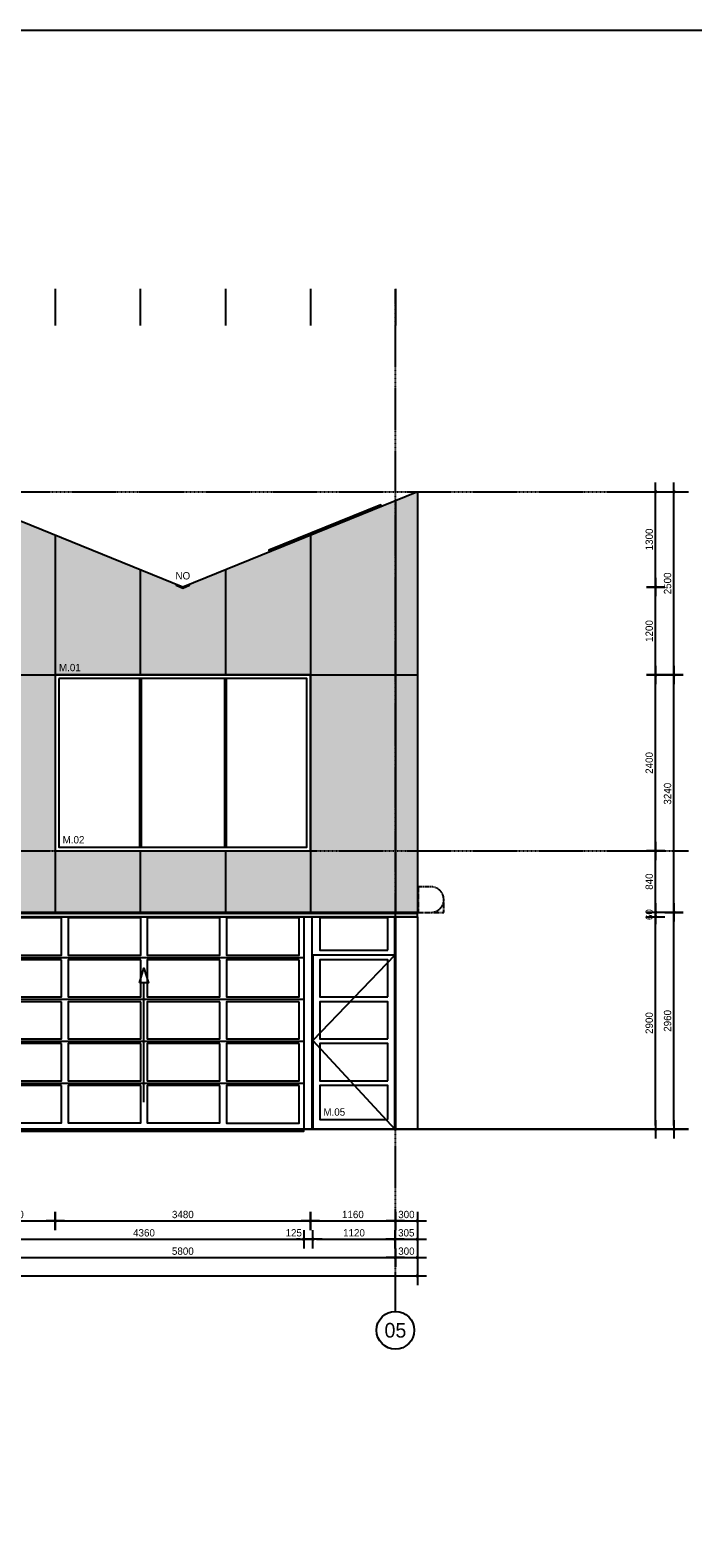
# Model space of a CAD drawing. Header units: millimetres. Extents: x -297000 to 504135, y -166520 to 252050.
# Tile 240 of 250: x 30542 to 39583, y -63225 to -42650. Entities that reach past the tile are written whole.
import ezdxf
from ezdxf.enums import TextEntityAlignment as Align
from ezdxf.xclip import XClip

# ---------------------------------------------------------------- set-up
doc = ezdxf.new("R2010")
doc.units = ezdxf.units.MM
doc.header["$MEASUREMENT"] = 0
doc.header["$XCLIPFRAME"] = 0
for name, pattern in [('ACAD_ISO10W100', [18, 12, -3, 0, -3]), ('CENTER', [50.8, 31.75, -6.35, 6.35, -6.35]), ('DASHED', [19.05, 12.7, -6.35])]:
    doc.linetypes.add(name, pattern=pattern)
doc.layers.get('Defpoints').update_dxf_attribs({"color": 6})
doc.layers.add('000_FRAME_N', color=30, linetype='Continuous', plot=False)
for name, color, linetype in [('010_D0050_D', 1, 'Continuous'), ('010_T0100_T', 4, 'Continuous'), ('040_AXPRI_B', 9, 'CENTER'), ('068_HATCH_H', 8, 'Continuous'), ('210_WALEX_E', 2, 'Continuous'), ('299_STEEL_G', 3, 'Continuous'), ('310_WINDO_E', 1, 'Continuous'), ('320_DOORS_E', 8, 'Continuous'), ('410_WAFEX_G', 1, 'Continuous'), ('470_ROOF_G', 4, 'Continuous')]:
    doc.layers.add(name, color=color, linetype=linetype)
doc.styles.add('VMX 1 SMALL 100', font='unvr55w.TTF', dxfattribs={"height": 100})
doc.styles.add('VMX 2 MEDIUM 0', font='unvr55w.TTF', dxfattribs={"height": 2})
doc.styles.add('VMX 2 MEDIUM 100', font='unvr55w.TTF', dxfattribs={"height": 200})
doc.styles.add('VMX 2 MEDIUM 50', font='unvr55w.TTF', dxfattribs={"height": 100})
doc.styles.add('VMX 3 BIG 1', font='unvr55w.TTF', dxfattribs={"height": 4})
doc.dimstyles.new('VMX 50', dxfattribs={"dimscale": 50, "dimtxt": 1, "dimasz": 1, "dimexe": 2, "dimexo": 2, "dimgap": 0.7, "dimtad": 1, "dimdec": 0, "dimdsep": 46, "dimtxsty": 'VMX 2 MEDIUM 50', "dimblk1": 'VMX-DIM-ARROW', "dimblk2": 'VMX-DIM-ARROW', "dimsah": 1, "dimcen": 1, "dimdle": 2, "dimse1": 1, "dimse2": 1, "dimclrd": 256, "dimclre": 256, "dimclrt": 256, "dimadec": 0, "dimazin": 0, "dimtm": 1e-09, "dimtfac": 1, "dimtdec": 0, "dimtmove": 2, "dimatfit": 2, "dimldrblk": 'VMX-DIM-ARROW', "dimfxl": 0, "dimtolj": 2, "dimlwd": -1, "dimarcsym": 0})

# ---------------------------------------------------------------- blocks, each defined once
blk = doc.blocks.new('VMX-DIM-ARROW')
h = blk.add_hatch(color=256)
edge = h.paths.add_edge_path()
edge.add_arc((0, 0), 0.5, 0, 360)
for p, q in [((-2.5, 0), (2.5, 0)), ((0, 2.5), (0, -2.5))]:
    blk.add_line(p, q)
blk = doc.blocks.new('*D556')
at = {"layer": '010_D0050_D'}
blk.add_line((29965, -59150), (34225, -59150), dxfattribs=at)
at = {"layer": 'Defpoints', "color": 0}
for p in [(29915, -56662), (34275, -56662), (34275, -59150)]:
    blk.add_point(p, dxfattribs=at)
at = {"layer": '010_D0050_D', "xscale": 50, "yscale": 50, "zscale": 50, "rotation": 180}
blk.add_blockref('VMX-DIM-ARROW', (29915, -59150), dxfattribs=at)
at = {"layer": '010_D0050_D', "xscale": 50, "yscale": 50, "zscale": 50}
blk.add_blockref('VMX-DIM-ARROW', (34275, -59150), dxfattribs=at)
at = {"layer": '010_D0050_D', "insert": (32095, -59063), "char_height": 100, "attachment_point": 5, "style": 'VMX 2 MEDIUM 50'}
blk.add_mtext('\\A2;4360', dxfattribs=at)
blk = doc.blocks.new('*D557')
at = {"layer": '010_D0050_D'}
for p, q in [((34225, -59150), (34175, -59150)), ((34275, -59150), (34400, -59150)), ((34450, -59150), (34500, -59150))]:
    blk.add_line(p, q, dxfattribs=at)
at = {"layer": 'Defpoints', "color": 0}
for p in [(34275, -56662), (34400, -56700), (34400, -59150)]:
    blk.add_point(p, dxfattribs=at)
at = {"layer": '010_D0050_D', "xscale": 50, "yscale": 50, "zscale": 50}
blk.add_blockref('VMX-DIM-ARROW', (34275, -59150), dxfattribs=at)
at = {"layer": '010_D0050_D', "xscale": 50, "yscale": 50, "zscale": 50, "rotation": 180}
blk.add_blockref('VMX-DIM-ARROW', (34400, -59150), dxfattribs=at)
at = {"layer": '010_D0050_D', "insert": (34138, -59063), "char_height": 100, "attachment_point": 5, "style": 'VMX 2 MEDIUM 50'}
blk.add_mtext('\\A2;125', dxfattribs=at)
blk = doc.blocks.new('*D560')
at = {"layer": '010_D0050_D'}
blk.add_line((34450, -59150), (35470, -59150), dxfattribs=at)
at = {"layer": 'Defpoints', "color": 0}
for p in [(34400, -56700), (35520, -56700), (35520, -59150)]:
    blk.add_point(p, dxfattribs=at)
at = {"layer": '010_D0050_D', "xscale": 50, "yscale": 50, "zscale": 50, "rotation": 180}
blk.add_blockref('VMX-DIM-ARROW', (34400, -59150), dxfattribs=at)
at = {"layer": '010_D0050_D', "xscale": 50, "yscale": 50, "zscale": 50}
blk.add_blockref('VMX-DIM-ARROW', (35520, -59150), dxfattribs=at)
at = {"layer": '010_D0050_D', "insert": (34960, -59063), "char_height": 100, "attachment_point": 5, "style": 'VMX 2 MEDIUM 50'}
blk.add_mtext('\\A2;1120', dxfattribs=at)
blk = doc.blocks.new('*D561')
at = {"layer": '010_D0050_D'}
blk.add_line((35570, -59150), (35775, -59150), dxfattribs=at)
at = {"layer": 'Defpoints', "color": 0}
for p in [(35520, -56700), (35825, -56700), (35825, -59150)]:
    blk.add_point(p, dxfattribs=at)
at = {"layer": '010_D0050_D', "xscale": 50, "yscale": 50, "zscale": 50, "rotation": 180}
blk.add_blockref('VMX-DIM-ARROW', (35520, -59150), dxfattribs=at)
at = {"layer": '010_D0050_D', "xscale": 50, "yscale": 50, "zscale": 50}
blk.add_blockref('VMX-DIM-ARROW', (35825, -59150), dxfattribs=at)
at = {"layer": '010_D0050_D', "insert": (35673, -59063), "char_height": 100, "attachment_point": 5, "style": 'VMX 2 MEDIUM 50'}
blk.add_mtext('\\A2;305', dxfattribs=at)
blk = doc.blocks.new('*D563')
at = {"layer": '010_D0050_D'}
blk.add_line((29775, -58900), (30835, -58900), dxfattribs=at)
at = {"layer": 'Defpoints', "color": 0}
for p in [(29725, -56450), (30885, -56450), (30885, -58900)]:
    blk.add_point(p, dxfattribs=at)
at = {"layer": '010_D0050_D', "xscale": 50, "yscale": 50, "zscale": 50, "rotation": 180}
blk.add_blockref('VMX-DIM-ARROW', (29725, -58900), dxfattribs=at)
at = {"layer": '010_D0050_D', "xscale": 50, "yscale": 50, "zscale": 50}
blk.add_blockref('VMX-DIM-ARROW', (30885, -58900), dxfattribs=at)
at = {"layer": '010_D0050_D', "insert": (30305, -58813), "char_height": 100, "attachment_point": 5, "style": 'VMX 2 MEDIUM 50'}
blk.add_mtext('\\A2;1160', dxfattribs=at)
blk = doc.blocks.new('*D564')
at = {"layer": '010_D0050_D'}
blk.add_line((30935, -58900), (34315, -58900), dxfattribs=at)
at = {"layer": 'Defpoints', "color": 0}
for p in [(30885, -56450), (34365, -56451), (34365, -58900)]:
    blk.add_point(p, dxfattribs=at)
at = {"layer": '010_D0050_D', "xscale": 50, "yscale": 50, "zscale": 50, "rotation": 180}
blk.add_blockref('VMX-DIM-ARROW', (30885, -58900), dxfattribs=at)
at = {"layer": '010_D0050_D', "xscale": 50, "yscale": 50, "zscale": 50}
blk.add_blockref('VMX-DIM-ARROW', (34365, -58900), dxfattribs=at)
at = {"layer": '010_D0050_D', "insert": (32625, -58813), "char_height": 100, "attachment_point": 5, "style": 'VMX 2 MEDIUM 50'}
blk.add_mtext('\\A2;3480', dxfattribs=at)
blk = doc.blocks.new('*D565')
at = {"layer": '010_D0050_D'}
blk.add_line((34415, -58900), (35475, -58900), dxfattribs=at)
at = {"layer": 'Defpoints', "color": 0}
for p in [(34365, -56451), (35525, -56450), (35525, -58900)]:
    blk.add_point(p, dxfattribs=at)
at = {"layer": '010_D0050_D', "xscale": 50, "yscale": 50, "zscale": 50, "rotation": 180}
blk.add_blockref('VMX-DIM-ARROW', (34365, -58900), dxfattribs=at)
at = {"layer": '010_D0050_D', "xscale": 50, "yscale": 50, "zscale": 50}
blk.add_blockref('VMX-DIM-ARROW', (35525, -58900), dxfattribs=at)
at = {"layer": '010_D0050_D', "insert": (34945, -58813), "char_height": 100, "attachment_point": 5, "style": 'VMX 2 MEDIUM 50'}
blk.add_mtext('\\A2;1160', dxfattribs=at)
blk = doc.blocks.new('*D566')
at = {"layer": '010_D0050_D'}
blk.add_line((35575, -58900), (35775, -58900), dxfattribs=at)
at = {"layer": 'Defpoints', "color": 0}
for p in [(35525, -56451), (35825, -56451), (35825, -58900)]:
    blk.add_point(p, dxfattribs=at)
at = {"layer": '010_D0050_D', "xscale": 50, "yscale": 50, "zscale": 50, "rotation": 180}
blk.add_blockref('VMX-DIM-ARROW', (35525, -58900), dxfattribs=at)
at = {"layer": '010_D0050_D', "xscale": 50, "yscale": 50, "zscale": 50}
blk.add_blockref('VMX-DIM-ARROW', (35825, -58900), dxfattribs=at)
at = {"layer": '010_D0050_D', "insert": (35675, -58813), "char_height": 100, "attachment_point": 5, "style": 'VMX 2 MEDIUM 50'}
blk.add_mtext('\\A2;300', dxfattribs=at)
blk = doc.blocks.new('*D582')
at = {"layer": '010_D0050_D'}
blk.add_line((39325, -57600), (39325, -54740), dxfattribs=at)
at = {"layer": 'Defpoints', "color": 0}
for p in [(35825, -54690), (39325, -54690), (35825, -57650)]:
    blk.add_point(p, dxfattribs=at)
at = {"layer": '010_D0050_D', "xscale": 50, "yscale": 50, "zscale": 50}
for p, rotation in [((39325, -54690), 90), ((39325, -57650), 270)]:
    blk.add_blockref('VMX-DIM-ARROW', p, dxfattribs=dict(at, rotation=rotation))
at = {"layer": '010_D0050_D', "insert": (39238, -56170), "char_height": 100, "attachment_point": 5, "rotation": 90, "style": 'VMX 2 MEDIUM 50'}
blk.add_mtext('\\A2;2960', dxfattribs=at)
blk = doc.blocks.new('*D583')
at = {"layer": '010_D0050_D'}
blk.add_line((39075, -57600), (39075, -54800), dxfattribs=at)
at = {"layer": 'Defpoints', "color": 0}
for p in [(35575, -54750), (39075, -54750), (35575, -57650)]:
    blk.add_point(p, dxfattribs=at)
at = {"layer": '010_D0050_D', "xscale": 50, "yscale": 50, "zscale": 50}
for p, rotation in [((39075, -54750), 90), ((39075, -57650), 270)]:
    blk.add_blockref('VMX-DIM-ARROW', p, dxfattribs=dict(at, rotation=rotation))
at = {"layer": '010_D0050_D', "insert": (38988, -56200), "char_height": 100, "attachment_point": 5, "rotation": 90, "style": 'VMX 2 MEDIUM 50'}
blk.add_mtext('\\A2;2900', dxfattribs=at)
blk = doc.blocks.new('*D584')
at = {"layer": '010_D0050_D'}
for p, q in [((39075, -54640), (39075, -54590)), ((39075, -54750), (39075, -54690)), ((39075, -54800), (39075, -54850))]:
    blk.add_line(p, q, dxfattribs=at)
at = {"layer": 'Defpoints', "color": 0}
for p in [(35825, -54690), (39075, -54690), (35825, -54750)]:
    blk.add_point(p, dxfattribs=at)
at = {"layer": '010_D0050_D', "xscale": 50, "yscale": 50, "zscale": 50}
for p, rotation in [((39075, -54690), 270), ((39075, -54750), 90)]:
    blk.add_blockref('VMX-DIM-ARROW', p, dxfattribs=dict(at, rotation=rotation))
at = {"layer": '010_D0050_D', "insert": (38988, -54720), "char_height": 100, "attachment_point": 5, "rotation": 90, "style": 'VMX 2 MEDIUM 50'}
blk.add_mtext('\\A2;60', dxfattribs=at)
blk = doc.blocks.new('*D585')
at = {"layer": '010_D0050_D'}
blk.add_line((39325, -54640), (39325, -51500), dxfattribs=at)
at = {"layer": 'Defpoints', "color": 0}
for p in [(35825, -51450), (39325, -51450), (35825, -54690)]:
    blk.add_point(p, dxfattribs=at)
at = {"layer": '010_D0050_D', "xscale": 50, "yscale": 50, "zscale": 50}
for p, rotation in [((39325, -51450), 90), ((39325, -54690), 270)]:
    blk.add_blockref('VMX-DIM-ARROW', p, dxfattribs=dict(at, rotation=rotation))
at = {"layer": '010_D0050_D', "insert": (39238, -53070), "char_height": 100, "attachment_point": 5, "rotation": 90, "style": 'VMX 2 MEDIUM 50'}
blk.add_mtext('\\A2;3240', dxfattribs=at)
blk = doc.blocks.new('*D586')
at = {"layer": '010_D0050_D'}
blk.add_line((39325, -51400), (39325, -49000), dxfattribs=at)
at = {"layer": 'Defpoints', "color": 0}
for p in [(35825, -48950), (39325, -48950), (35825, -51450)]:
    blk.add_point(p, dxfattribs=at)
at = {"layer": '010_D0050_D', "xscale": 50, "yscale": 50, "zscale": 50}
for p, rotation in [((39325, -48950), 90), ((39325, -51450), 270)]:
    blk.add_blockref('VMX-DIM-ARROW', p, dxfattribs=dict(at, rotation=rotation))
at = {"layer": '010_D0050_D', "insert": (39238, -50200), "char_height": 100, "attachment_point": 5, "rotation": 90, "style": 'VMX 2 MEDIUM 50'}
blk.add_mtext('\\A2;2500', dxfattribs=at)
blk = doc.blocks.new('*D587')
at = {"layer": '010_D0050_D'}
blk.add_line((39075, -54640), (39075, -53900), dxfattribs=at)
at = {"layer": 'Defpoints', "color": 0}
for p in [(34365, -53850), (39075, -53850), (35825, -54690)]:
    blk.add_point(p, dxfattribs=at)
at = {"layer": '010_D0050_D', "xscale": 50, "yscale": 50, "zscale": 50}
for p, rotation in [((39075, -53850), 90), ((39075, -54690), 270)]:
    blk.add_blockref('VMX-DIM-ARROW', p, dxfattribs=dict(at, rotation=rotation))
at = {"layer": '010_D0050_D', "insert": (38988, -54270), "char_height": 100, "attachment_point": 5, "rotation": 90, "style": 'VMX 2 MEDIUM 50'}
blk.add_mtext('\\A2;840', dxfattribs=at)
blk = doc.blocks.new('*D588')
at = {"layer": '010_D0050_D'}
blk.add_line((39075, -53800), (39075, -51500), dxfattribs=at)
at = {"layer": 'Defpoints', "color": 0}
for p in [(34365, -51450), (39075, -51450), (34365, -53850)]:
    blk.add_point(p, dxfattribs=at)
at = {"layer": '010_D0050_D', "xscale": 50, "yscale": 50, "zscale": 50}
for p, rotation in [((39075, -51450), 90), ((39075, -53850), 270)]:
    blk.add_blockref('VMX-DIM-ARROW', p, dxfattribs=dict(at, rotation=rotation))
at = {"layer": '010_D0050_D', "insert": (38988, -52650), "char_height": 100, "attachment_point": 5, "rotation": 90, "style": 'VMX 2 MEDIUM 50'}
blk.add_mtext('\\A2;2400', dxfattribs=at)
blk = doc.blocks.new('*D589')
at = {"layer": '010_D0050_D'}
blk.add_line((39075, -51400), (39075, -50300), dxfattribs=at)
at = {"layer": 'Defpoints', "color": 0}
for p in [(32625, -50250), (39075, -50250), (34365, -51450)]:
    blk.add_point(p, dxfattribs=at)
at = {"layer": '010_D0050_D', "xscale": 50, "yscale": 50, "zscale": 50}
for p, rotation in [((39075, -50250), 90), ((39075, -51450), 270)]:
    blk.add_blockref('VMX-DIM-ARROW', p, dxfattribs=dict(at, rotation=rotation))
at = {"layer": '010_D0050_D', "insert": (38988, -50850), "char_height": 100, "attachment_point": 5, "rotation": 90, "style": 'VMX 2 MEDIUM 50'}
blk.add_mtext('\\A2;1200', dxfattribs=at)
blk = doc.blocks.new('*D590')
at = {"layer": '010_D0050_D'}
blk.add_line((39075, -50200), (39075, -49000), dxfattribs=at)
at = {"layer": 'Defpoints', "color": 0}
for p in [(35825, -48950), (39075, -48950), (32625, -50250)]:
    blk.add_point(p, dxfattribs=at)
at = {"layer": '010_D0050_D', "xscale": 50, "yscale": 50, "zscale": 50}
for p, rotation in [((39075, -48950), 90), ((39075, -50250), 270)]:
    blk.add_blockref('VMX-DIM-ARROW', p, dxfattribs=dict(at, rotation=rotation))
at = {"layer": '010_D0050_D', "insert": (38988, -49600), "char_height": 100, "attachment_point": 5, "rotation": 90, "style": 'VMX 2 MEDIUM 50'}
blk.add_mtext('\\A2;1300', dxfattribs=at)
blk = doc.blocks.new('VMX GRID')
at = {"linetype": 'Continuous'}
blk.add_circle((0, 0), 4.5, dxfattribs=at)
at = {"style": 'VMX 2 MEDIUM 0'}
blk.add_attdef('00', text='', height=2, dxfattribs=at).set_placement((0, 0), align=Align.MIDDLE_CENTER)
blk = doc.blocks.new('GRID02')
at = {"layer": '040_AXPRI_B', "linetype": 'ACAD_ISO10W100'}
blk.add_line((23200, -2484), (23200, 11471), dxfattribs=at)
for points in [[(-4000, 8700), (27200, 8700)], [(-4000, 3800), (27200, 3800)]]:
    blk.add_lwpolyline(points, dxfattribs=at)
at = {"layer": 'Defpoints'}
blk.add_lwpolyline([(-4000, 0), (27200, 0)], dxfattribs=at)
at = {"layer": '040_AXPRI_B', "ltscale": 2}
ref = blk.add_blockref('VMX GRID', (23200, -2742), dxfattribs=dict(at, xscale=57.34400000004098, yscale=57.34399999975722, zscale=57.34400000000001))
ref.add_attrib('00', '05', dxfattribs={"layer": '0', "height": 200, "style": 'VMX 3 BIG 1'}).set_placement((23200, -2742), align=Align.MIDDLE_CENTER)
blk = doc.blocks.new('SECTIONAALDEUR_aanzicht smal')
at = {"layer": '320_DOORS_E'}
blk.add_line((4550, 0), (190, 0), dxfattribs=at)
at = {"layer": '320_DOORS_E', "color": 1}
for points in [[(130, 2950), (190, 2950), (190, 0), (130, 0)], [(4550, 0), (4665, 0), (4665, 2950), (4550, 2950), (4550, 0)], [(5860, 2950), (5800, 2950), (5800, 0), (5855, 0)], [(2309, 1998), (2370, 2198), (2431, 1998), (2309, 1998)], [(2370, 370), (2370, 1998)]]:
    blk.add_lwpolyline(points, dxfattribs=at)
at = {"layer": '320_DOORS_E'}
for points in [[(5860, 2950), (130, 2950)], [(5698, 2443), (5698, 2885), (4768, 2885), (4768, 2443), (5698, 2443)], [(5790, 0), (5790, 2950)], [(190, 2345), (4550, 2345)], [(5790, 2378), (4675, 2378), (4675, 0), (5790, 0)], [(5790, 2378), (4675, 1213), (5790, 0)], [(5698, 1806), (5698, 2313), (4768, 2313), (4768, 1806), (5698, 1806)], [(190, 1774), (4550, 1774)], [(5698, 1234), (5698, 1741), (4768, 1741), (4768, 1234), (5698, 1234)], [(190, 1202), (4550, 1202)], [(5698, 662), (5698, 1169), (4768, 1169), (4768, 662), (5698, 662)], [(190, 630), (4550, 630)], [(5698, 135), (5698, 597), (4768, 597), (4768, 135), (5698, 135)], [(190, 0), (190, -27), (4550, -27), (4550, 0)]]:
    blk.add_lwpolyline(points, dxfattribs=at)
for points in [[(1245, 2885), (255, 2885), (255, 2378), (1245, 2378)], [(2325, 2885), (1335, 2885), (1335, 2378), (2325, 2378)], [(3405, 2885), (2415, 2885), (2415, 2378), (3405, 2378)], [(4485, 2885), (3495, 2885), (3495, 2378), (4485, 2378)], [(1245, 2313), (255, 2313), (255, 1806), (1245, 1806)], [(2325, 2313), (1335, 2313), (1335, 1806), (2325, 1806)], [(3405, 2313), (2415, 2313), (2415, 1806), (3405, 1806)], [(4485, 2313), (3495, 2313), (3495, 1806), (4485, 1806)], [(1245, 1741), (255, 1741), (255, 1234), (1245, 1234)], [(2325, 1741), (1335, 1741), (1335, 1234), (2325, 1234)], [(3405, 1741), (2415, 1741), (2415, 1234), (3405, 1234)], [(4485, 1741), (3495, 1741), (3495, 1234), (4485, 1234)], [(1245, 1169), (255, 1169), (255, 662), (1245, 662)], [(2325, 1169), (1335, 1169), (1335, 662), (2325, 662)], [(3405, 1169), (2415, 1169), (2415, 662), (3405, 662)], [(4485, 1169), (3495, 1169), (3495, 662), (4485, 662)], [(1245, 597), (255, 597), (255, 90), (1245, 90)], [(2325, 597), (1335, 597), (1335, 90), (2325, 90)], [(3405, 597), (2415, 597), (2415, 90), (3405, 90)], [(4485, 597), (3495, 597), (3495, 83), (4485, 83)]]:
    blk.add_lwpolyline(points, close=True, dxfattribs=at)
blk = doc.blocks.new('1006_X-02.01')
at = {"layer": '068_HATCH_H'}
h = blk.add_hatch(color=253, dxfattribs=at)
h.paths.add_polyline_path([(-300, 2960), (-300, 8700), (-294, 8700), (2900, 7403), (5800, 8581), (8700, 7403), (11600, 8581), (14500, 7403), (17400, 8581), (20300, 7403), (23494, 8700), (23500, 8700), (23500, 2960)])
h.paths.add_polyline_path([(18560, 6200), (18560, 3800), (22040, 3800), (22040, 6200)], flags=16)
h.paths.add_polyline_path([(-300, 2947), (-300, 2900), (23500, 2900), (23500, 2947)])
at = {"color": 5}
blk.add_lwpolyline([(27200, 0), (-4000, 0)], dxfattribs=at)
at = {"layer": '210_WALEX_E', "color": 3}
for points in [[(-300, 2960), (-300, 8700), (-294, 8700), (2900, 7403), (5800, 8581), (8700, 7403), (11600, 8581), (14500, 7403), (17400, 8581), (20300, 7403), (23494, 8700), (23500, 8700), (23500, 2960), (-300, 2960)], [(-300, 2947), (-300, 2900), (23500, 2900), (23500, 2947), (-300, 2947)]]:
    blk.add_lwpolyline(points, dxfattribs=at)
at = {"layer": '210_WALEX_E', "color": 1}
blk.add_lwpolyline([(23500, 2900), (23500, 0)], dxfattribs=at)
at = {"layer": '299_STEEL_G', "color": 8, "linetype": 'DASHED'}
blk.add_lwpolyline([(23510, 2960), (23685, 2960, 0.414214), (23860, 3135), (23860, 3135, 0.414214), (23685, 3310), (23510, 3310)], format="xyb", close=True, dxfattribs=at)
blk.add_lwpolyline([(23685, 2960), (23860, 2960), (23860, 3135)], dxfattribs=at)
at = {"layer": '310_WINDO_E', "color": 8}
for points in [[(23009, 8503), (23001, 8522), (21474, 7902), (21482, 7883)], [(19708, 6150), (19708, 3850)], [(19732, 6150), (19732, 3850)], [(20868, 6150), (20868, 3850)], [(20892, 6150), (20892, 3850)]]:
    blk.add_lwpolyline(points, dxfattribs=at)
at = {"layer": '310_WINDO_E'}
blk.add_lwpolyline([(18560, 6200), (18560, 3800), (22040, 3800), (22040, 6200), (18560, 6200)], dxfattribs=at)
blk.add_lwpolyline([(18610, 6150), (18610, 3850), (21990, 3850), (21990, 6150)], close=True, dxfattribs=at)
at = {"layer": '410_WAFEX_G', "color": 8}
for points in [[(23200, 8581), (23200, 2960)], [(18560, 8109), (18560, 2960)], [(22040, 8109), (22040, 2960)], [(19720, 7638), (19720, 6200)], [(20880, 7638), (20880, 6200)], [(-300, 6200), (23500, 6200)], [(19720, 3800), (19720, 2960)], [(20880, 3800), (20880, 2960)]]:
    blk.add_lwpolyline(points, dxfattribs=at)
at = {"layer": '470_ROOF_G', "color": 2}
for points in [[(20207, 7440), (20300, 7403), (20393, 7440)], [(20207, 7440), (20207, 7424), (20300, 7386), (20393, 7424), (20393, 7440)], [(20300, 7403), (20300, 7386)]]:
    blk.add_lwpolyline(points, dxfattribs=at)
at = {"layer": 'Defpoints'}
for points in [[(18560, 11471), (18560, 10971)], [(19720, 11471), (19720, 10971)], [(20880, 11471), (20880, 10971)], [(22040, 11471), (22040, 10971)], [(23200, 11471), (23200, 10971)]]:
    blk.add_lwpolyline(points, dxfattribs=at)
ref = blk.add_blockref('SECTIONAALDEUR_aanzicht smal', (17400, 0))
XClip(ref).set_block_clipping_path([(69.999890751, -281.2248052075), (6535.5073253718, 2900.0002375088)])
at = {"layer": '010_D0050_D'}
blk.add_blockref('GRID02', (0, 0), dxfattribs=at)
blk = doc.blocks.new('*D825')
at = {"layer": '010_D0050_D'}
blk.add_line((29775, -59400), (35475, -59400), dxfattribs=at)
at = {"layer": 'Defpoints', "color": 0}
for p in [(29725, -56400), (35525, -56400), (35525, -59400)]:
    blk.add_point(p, dxfattribs=at)
at = {"layer": '010_D0050_D', "xscale": 50, "yscale": 50, "zscale": 50, "rotation": 180}
blk.add_blockref('VMX-DIM-ARROW', (29725, -59400), dxfattribs=at)
at = {"layer": '010_D0050_D', "xscale": 50, "yscale": 50, "zscale": 50}
blk.add_blockref('VMX-DIM-ARROW', (35525, -59400), dxfattribs=at)
at = {"layer": '010_D0050_D', "insert": (32625, -59313), "char_height": 100, "attachment_point": 5, "style": 'VMX 2 MEDIUM 50'}
blk.add_mtext('\\A2;5800', dxfattribs=at)
blk = doc.blocks.new('*D829')
at = {"layer": '010_D0050_D'}
blk.add_line((12075, -59650), (35775, -59650), dxfattribs=at)
at = {"layer": 'Defpoints', "color": 0}
for p in [(12025, -56400), (35825, -56400), (35825, -59650)]:
    blk.add_point(p, dxfattribs=at)
at = {"layer": '010_D0050_D', "xscale": 50, "yscale": 50, "zscale": 50, "rotation": 180}
blk.add_blockref('VMX-DIM-ARROW', (12025, -59650), dxfattribs=at)
at = {"layer": '010_D0050_D', "xscale": 50, "yscale": 50, "zscale": 50}
blk.add_blockref('VMX-DIM-ARROW', (35825, -59650), dxfattribs=at)
at = {"layer": '010_D0050_D', "insert": (24272, -59563), "char_height": 100, "attachment_point": 5, "style": 'VMX 2 MEDIUM 50'}
blk.add_mtext('\\A2;23800', dxfattribs=at)
blk = doc.blocks.new('*D831')
at = {"layer": '010_D0050_D'}
blk.add_line((35575, -59400), (35775, -59400), dxfattribs=at)
at = {"layer": 'Defpoints', "color": 0}
for p in [(35525, -56400), (35825, -56400), (35825, -59400)]:
    blk.add_point(p, dxfattribs=at)
at = {"layer": '010_D0050_D', "xscale": 50, "yscale": 50, "zscale": 50, "rotation": 180}
blk.add_blockref('VMX-DIM-ARROW', (35525, -59400), dxfattribs=at)
at = {"layer": '010_D0050_D', "xscale": 50, "yscale": 50, "zscale": 50}
blk.add_blockref('VMX-DIM-ARROW', (35825, -59400), dxfattribs=at)
at = {"layer": '010_D0050_D', "insert": (35675, -59313), "char_height": 100, "attachment_point": 5, "style": 'VMX 2 MEDIUM 50'}
blk.add_mtext('\\A2;300', dxfattribs=at)

msp = doc.modelspace()

# ---------------------------------------------------------------- linework, layer by layer
at = {"layer": '000_FRAME_N'}
msp.add_lwpolyline([(58950, -83500), (500, -83500), (500, -42650), (58950, -42650)], close=True, dxfattribs=at)

# ---------------------------------------------------------------- block references
msp.add_blockref('1006_X-02.01', (12325, -57650))

# ---------------------------------------------------------------- texts
at = {"layer": '010_T0100_T', "char_height": 100}
for s, insert, attachment_point, style in [('NO', (32625, -50147.3), 8, 'VMX 1 SMALL 100'), ('M.01', (30935, -51400), 7, 'VMX 2 MEDIUM 100'), ('M.02', (30985, -53750), 7, 'VMX 2 MEDIUM 100'), ('M.05', (34542.5, -57465), 7, 'VMX 2 MEDIUM 100')]:
    msp.add_mtext(s, dxfattribs=dict(at, insert=insert, attachment_point=attachment_point, style=style))

# ---------------------------------------------------------------- dimensions: what is measured, and where the dimension line sits
at = {"layer": '010_D0050_D'}
for base, p1, p2, angle, picture, middle in [((39075, -48950), (32625, -50250.3), (35825, -48950), 90, '*D590', (38988.1, -49600.2)), ((39325, -48950), (35825, -51450), (35825, -48950), 90, '*D586', (39238.1, -50200)), ((39075, -50250.3), (34365, -51450), (32625, -50250.3), 90, '*D589', (38988.1, -50850.2)), ((39075, -51450), (34365, -53850), (34365, -51450), 90, '*D588', (38988.1, -52650)), ((39325, -51450), (35825, -54690), (35825, -51450), 90, '*D585', (39238.1, -53070)), ((39075, -53850), (35825, -54690), (34365, -53850), 90, '*D587', (38988.1, -54270)), ((39075, -54750), (35575, -57650), (35575, -54750), 90, '*D583', (38988.1, -56200)), ((39325, -54690), (35825, -57650), (35825, -54690), 90, '*D582', (39238.1, -56170)), ((30885, -58900), (29725, -56450), (30885, -56450), 180, '*D563', (30305, -58813.1)), ((34365, -58900), (30885, -56450), (34365, -56451), 180, '*D564', (32625, -58813.1)), ((35525, -58900), (34365, -56451), (35525, -56450), 180, '*D565', (34945, -58813.1))]:
    dim = msp.add_linear_dim(base=base, p1=p1, p2=p2, angle=angle, dimstyle='VMX 50', dxfattribs=at)
    dim.commit()
    dim.dimension.update_dxf_attribs({"geometry": picture, "text_midpoint": middle})
for base, p1, p2, angle, picture, middle in [((39075, -54690), (35825, -54750), (35825, -54690), 90, '*D584', (38988.1, -54720)), ((35825, -58900), (35525, -56451), (35825, -56451), 180, '*D566', (35675, -58813.1))]:
    dim = msp.add_linear_dim(base=base, p1=p1, p2=p2, angle=angle, dimstyle='VMX 50', dxfattribs=at)
    dim.commit()
    dim.dimension.update_dxf_attribs({"geometry": picture, "text_midpoint": middle, "dimtype": 160})
for base, p1, p2, picture, middle in [((35825, -59650), (12025, -56400), (35825, -56400), '*D829', (24272.1, -59563.1)), ((35825, -59400), (35525, -56400), (35825, -56400), '*D831', (35675, -59313.1)), ((34400, -59150), (34275, -56662), (34400, -56700), '*D557', (34137.5, -59063.1)), ((35825, -59150), (35520, -56700), (35825, -56700), '*D561', (35672.5, -59063.1))]:
    dim = msp.add_linear_dim(base=base, p1=p1, p2=p2, dimstyle='VMX 50', dxfattribs=at)
    dim.commit()
    dim.dimension.update_dxf_attribs({"geometry": picture, "text_midpoint": middle, "dimtype": 160})
for base, p1, p2, picture, middle in [((35525, -59400), (29725, -56400), (35525, -56400), '*D825', (32625, -59313.1)), ((34275, -59150), (29915, -56662), (34275, -56662), '*D556', (32095, -59063.1)), ((35520, -59150), (34400, -56700), (35520, -56700), '*D560', (34960, -59063.1))]:
    dim = msp.add_linear_dim(base=base, p1=p1, p2=p2, dimstyle='VMX 50', dxfattribs=at)
    dim.commit()
    dim.dimension.update_dxf_attribs({"geometry": picture, "text_midpoint": middle})

doc.saveas('drawing.dxf')
